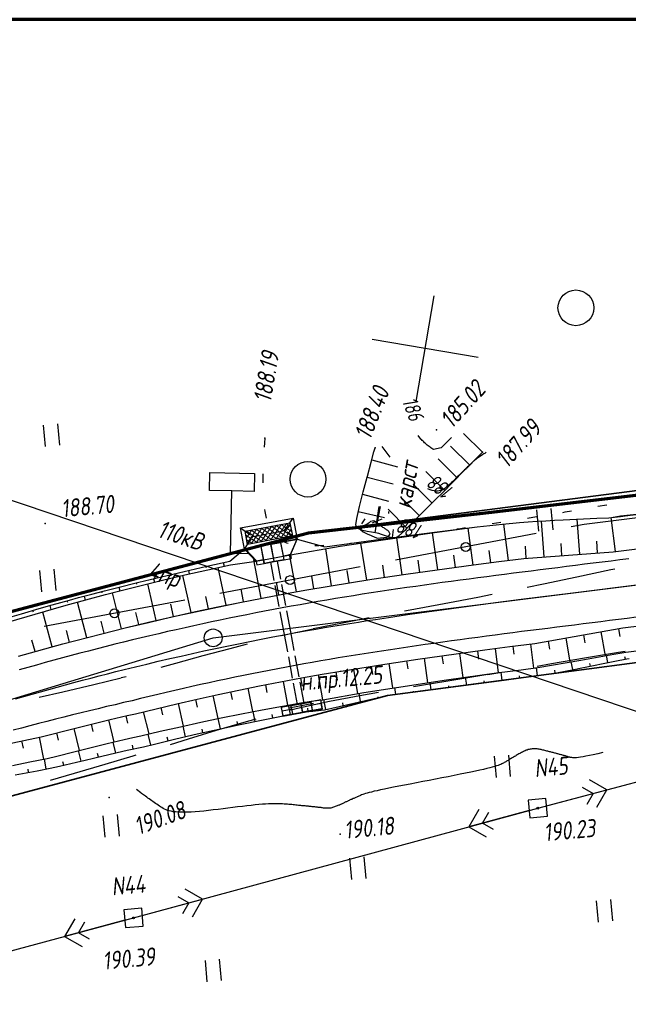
# Model space of a CAD drawing. Header units: millimetres. Extents: x 1808 to 2912, y -1045 to 155.
# Tile 6 of 43: x 2131 to 2199, y -866 to -756. Entities that reach past the tile are written whole.
import ezdxf

# ---------------------------------------------------------------- set-up
doc = ezdxf.new("R2010")
doc.units = ezdxf.units.MM
doc.linetypes.add('ACAD_ISO02W100', pattern=[15, 12, -3])
doc.linetypes.add('CONTI', pattern=[0])
for name, color, linetype, lineweight in [('10', 1, 'Continuous', 35), ('КОПИЯ_ОСЬ_13_ОТКОСЫ', 7, 'Continuous', 30), ('КОПИЯ_ОСЬ_ГРАНИЦЫ_ПОЛОС', 7, 'Continuous', 30), ('ОСЬ_ВЕРХ_ПОКРЫТИЯ_ГРАНИЦЫ_ПОЛОС', 7, 'Continuous', 30), ('ОСЬ_ВЕРХ_ПОКРЫТИЯ_ОСЬ', 1, 'Continuous', 30), ('Ось_примыкания', 1, 'Continuous', 35), ('Трубы мет.', 7, 'ACAD_ISO02W100', 30)]:
    doc.layers.add(name, color=color, linetype=linetype, lineweight=lineweight)
for name, color, linetype in [('_Оформление', 7, 'Continuous'), ('_Ростелеком', 6, 'Continuous'), ('GOR_BDEFAULT', 212, 'CONTI'), ('NAD_MDEFAULT', 7, 'CONTI'), ('PI_OTDEFAULT', 172, 'CONTI'), ('PI_TTDEFAULT', 5, 'CONTI'), ('PLN_O', 7, 'CONTI'), ('SETKR', 2, 'CONTI'), ('SIT_LDEFAULT', 7, 'CONTI'), ('USLZNDEFAULT', 7, 'CONTI'), ('ZAPSKDEFAULT', 7, 'CONTI'), ('КОПИЯ_ОСЬ_ТАНГЕНСЫ', 1, 'Continuous'), ('ОСЬ_ВЕРХ_ПОКРЫТИЯ_ОТКОСЫ', 7, 'Continuous')]:
    doc.layers.add(name, color=color, linetype=linetype)
doc.styles.add('eskd', font='isocpeur.ttf', dxfattribs={"width": 1.2, "height": 2})
doc.styles.add('SHRFT', font='isocpeui.ttf')
doc.linetypes.add('Связь', pattern='A,12.5,[130,ltypeshp.shx,S=1,R=-30,X=0,Y=0.9],1,[130,ltypeshp.shx,S=1,R=-30,X=0,Y=0.9],1,[130,ltypeshp.shx,S=1,R=-30,X=0,Y=0.9],4.5', length=19)

# ---------------------------------------------------------------- blocks, each defined once
blk = doc.blocks.new('BL_333')
at = {"color": 0}
for p, q in [((0, -6), (0, 6)), ((-6, 0), (6, 0))]:
    blk.add_line(p, q, dxfattribs=at)
blk = doc.blocks.new('BL_2011')
at = {"color": 0}
for p, q in [((0, 0), (0, 2.4)), ((1.6, 0), (1.6, 2.4))]:
    blk.add_line(p, q, dxfattribs=at)
blk = doc.blocks.new('BL_27')
at = {"color": 0}
for p, q in [((1, 1), (-1, 1)), ((-1, 1), (-1, -1)), ((1, -1), (1, 1)), ((-1, -1), (1, -1))]:
    blk.add_line(p, q, dxfattribs=at)
blk.add_circle((0, 0), 0.1, dxfattribs=at)
blk = doc.blocks.new('BL_2004')
at = {"color": 0}
blk.add_circle((0, 0), 2, dxfattribs=at)
blk = doc.blocks.new('A$C25637593')
at = {"layer": 'Трубы мет.', "linetype": 'Continuous', "lineweight": 0}
h = blk.add_hatch(dxfattribs=at)
h.set_pattern_fill('ANSI37', color=256, scale=64, angle=180, style=0)
h.set_pattern_definition([(225, (2253.2026, 3680.535), (5.656854, -5.656854), []), (315, (2253.2026, 3680.535), (5.656854, 5.656854), [])])
h.paths.add_polyline_path([(49, 51), (79, 51), (79, -51), (49, -51)])
at = {"layer": 'Трубы мет.', "linetype": 'Continuous'}
for points in [[(8, -39), (8, -39), (40, -60), (40, -60), (40, 60), (8, 39), (8, 39)], [(40, 60), (49, 51)], [(88, 60), (79, 51)], [(0, 39), (0, 23), (0, 0), (0, -23), (0, -39)], [(0, 23), (8, 23), (8, 39), (0, 39)], [(0, -23), (8, -23), (8, -39), (0, -39)], [(40, -60), (49, -51)], [(79, -51), (88, -60)]]:
    blk.add_lwpolyline(points, dxfattribs=at)
at = {"layer": 'Трубы мет.', "linetype": 'Continuous', "lineweight": 0}
for points in [[(39, 23), (39, 58.1), (9, 38.5), (9, 23)], [(9, -23), (9, -38.5), (39, -58.1), (39, -23)]]:
    blk.add_lwpolyline(points, close=True, dxfattribs=at)
at = {"layer": 'Трубы мет.', "linetype": 'Continuous'}
for points in [[(40, 60), (88, 60), (88, -60), (40, -60)], [(49, 51), (79, 51), (79, -51), (49, -51)]]:
    blk.add_lwpolyline(points, close=True, dxfattribs=at)
at = {"layer": 'Трубы мет.', "ltscale": 1.2}
for points in [[(49, 51), (64, 36)], [(79, 51), (64, 36)], [(64, 36), (64, -36)], [(49, -51), (64, -36)], [(64, -36), (79, -51)]]:
    blk.add_lwpolyline(points, dxfattribs=at)
at = {"layer": 'Трубы мет.', "linetype": 'Continuous', "lineweight": 0}
for points in [[(1, 22), (39, 22)], [(1, 22), (1, 0.5)], [(1, 0.5), (39, 0.5)], [(39, 0.5), (39, 22)], [(1, -0.5), (39, -0.5)], [(1, -0.5), (1, -22)], [(1, -22), (39, -22)], [(39, -22), (39, -0.5)]]:
    blk.add_lwpolyline(points, dxfattribs=at)
blk = doc.blocks.new('A$C76A07AE2')
at = {"layer": 'Трубы мет.', "linetype": 'Continuous', "lineweight": 0}
for p, q in [((-18.9, 44.2), (-8, 44.2)), ((-18.9, 44.2), (-18.9, 23)), ((-4, 45), (-1.3, 45)), ((-18.9, 23), (0, 23)), ((-18.9, 22.1), (-0.9, 22.1)), ((-18.9, 22.1), (-18.9, 21.8)), ((-0.9, 22.1), (-0.9, 0.5)), ((-18.9, 21.8), (-18.9, 0.5)), ((-18.9, -0.5), (-18.9, -20.5)), ((-18.9, -20.5), (-18.9, -22)), ((-18.9, -22), (-0.9, -22)), ((-0.9, -0.5), (-0.9, -20.5)), ((-0.9, -20.5), (-0.9, -22)), ((-18.9, -23), (0, -23)), ((-18.9, -23), (-18.9, -44.1)), ((-18.9, -44.1), (-8, -44.1))]:
    blk.add_line(p, q, dxfattribs=at)
at = {"layer": 'Трубы мет.', "linetype": 'Continuous'}
blk.add_lwpolyline([(-20, -45), (0, -45), (0, 45), (-20, 45)], close=True, dxfattribs=at)
for points in [[(-8, 45), (-8, 23), (0, 23)], [(-8, -45), (-8, -23), (0, -23)]]:
    blk.add_lwpolyline(points, dxfattribs=at)
at = {"layer": 'Трубы мет.', "linetype": 'Continuous', "lineweight": 0}
for points in [[(-18.9, 0.5), (-0.9, 0.5)], [(-18.9, -0.5), (-0.9, -0.5)]]:
    blk.add_lwpolyline(points, dxfattribs=at)
blk = doc.blocks.new('BL_13')
at = {"color": 0}
for p, q in [((-2.5, 7), (-2.5, 9)), ((-2.5, 9), (2.5, 9)), ((2.5, 9), (2.5, 7)), ((0, 7), (-2.5, 7)), ((0, 0), (0, 7)), ((2.5, 7), (0, 7)), ((2, 0), (0, 0))]:
    blk.add_line(p, q, dxfattribs=at)
blk = doc.blocks.new('*U118')
at = {"layer": 'КОПИЯ_ОСЬ_13_ОТКОСЫ'}
for points in [[(0, 0), (0.08, -0.29), (0.37, -1.25), (0.67, -2.31), (1.51, -5.08), (3.73, -12.39), (5.11, -16.96), (6.21, -20.63), (7.3, -24.3)], [(0, 0), (0.09, -0.29), (0.41, -1.23), (0.71, -2.29), (1.52, -5.08), (3.74, -12.38), (5.12, -16.96), (6.21, -20.63), (7.3, -24.3)], [(1.16, -3.83), (1.13, -3.84)], [(1.73, -5.75), (1.72, -5.75)], [(2.31, -7.66), (2.29, -7.66)], [(2.89, -9.57), (2.88, -9.57)], [(3.47, -11.49), (3.46, -11.49)], [(4.05, -13.4), (4.04, -13.4)], [(4.62, -15.32), (4.62, -15.32)], [(5.2, -17.23), (5.2, -17.23)], [(5.77, -19.15), (5.77, -19.15)], [(6.34, -21.07), (6.34, -21.07)], [(6.91, -22.98), (6.91, -22.98)]]:
    blk.add_lwpolyline(points, dxfattribs=at)

msp = doc.modelspace()

# ---------------------------------------------------------------- linework, layer by layer
at = {"layer": '10'}
for points in [[(2370.52, -814.78), (2340.8, -809.75), (2326.22, -807.28), (2312.08, -805.76), (2278.54, -802.18), (2261.97, -800.24), (2163.25, -813), (2163.25, -813), (2069.02, -837.92), (2070.37, -844.9), (2007.36, -862.93), (1993.22, -867.8), (1864.53, -912.06), (1853.36, -914.89)], [(2650.1, -861.16), (2626.95, -857.05), (2570.11, -856.09), (2565.26, -865.7), (2519.43, -865.27), (2470.7, -857.69), (2465.22, -856.38), (2469.16, -847.43), (2442.03, -843.61), (2381.61, -830.69), (2299.11, -815.87), (2220.12, -825.4), (2217.18, -825.21), (2172.07, -831.2), (2010.75, -874.33), (2006.06, -875.95), (1867.8, -923.77), (1857.45, -929.54)], [(1857.45, -929.54), (1867.8, -923.77), (2006.06, -875.95), (2010.75, -874.33), (2172.07, -831.2), (2217.18, -825.21), (2220.12, -825.4), (2299.11, -815.87), (2381.61, -830.69)]]:
    msp.add_lwpolyline(points, dxfattribs=at)
at = {"layer": '_Оформление', "lineweight": 70, "ltscale": 200}
msp.add_lwpolyline([(2910.36, -755.52), (1807.57, -755.52), (1807.57, -1041.4), (2910.36, -1041.4)], close=True, dxfattribs=at)
at = {"layer": '_Ростелеком', "color": 5, "linetype": 'Связь', "const_width": 0.35}
msp.add_lwpolyline([(2370.52, -814.78), (2340.8, -809.75), (2326.23, -807.2), (2312.08, -805.76), (2291.55, -803.57), (2261.95, -801.04), (2233.77, -804.47), (2208.72, -807.74), (2183.25, -810.74), (2183.25, -810.74), (2163.25, -813), (2122.18, -823.87), (2079.78, -837.58), (2042.87, -848.89), (2007.26, -861.09), (1958.59, -876.44), (1920.12, -889.79), (1878.5, -904.36), (1855.21, -912.13), (1852.76, -912.74)], dxfattribs=at)
at = {"layer": 'GOR_BDEFAULT', "color": 212, "flags": 128}
for points, elevation in [([(2175.82, -802.48), (2175.52, -802.07)], 186), ([(2177.23, -803.65), (2177.13, -803.61), (2177.04, -803.55), (2176.94, -803.48), (2176.84, -803.41), (2176.73, -803.33), (2176.64, -803.25), (2176.53, -803.16), (2176.42, -803.07), (2176.33, -802.97), (2176.23, -802.89), (2176.14, -802.8), (2176.05, -802.71), (2175.96, -802.63), (2175.89, -802.54), (2175.82, -802.48)], 186), ([(2177.23, -803.65), (2177.13, -803.61), (2177.04, -803.55), (2176.94, -803.48), (2176.84, -803.41), (2176.73, -803.33), (2176.64, -803.25), (2176.53, -803.16), (2176.42, -803.07), (2176.33, -802.97), (2176.23, -802.89), (2176.14, -802.8), (2176.05, -802.71), (2175.96, -802.63), (2175.89, -802.54), (2175.82, -802.48)], 186), ([(2179.22, -802.31), (2179.05, -802.5), (2178.63, -802.9), (2178.07, -803.46), (2177.23, -803.65)], 186), ([(2172.37, -804.51), (2171.48, -803.31)], 188), ([(2183.11, -803.95), (2182.96, -804.1), (2182.87, -804.15), (2182.73, -804.23), (2182.35, -804.49), (2182.19, -804.6), (2181.81, -804.88), (2181.76, -804.91), (2181.71, -804.95), (2181.66, -805.01), (2181.6, -805.06), (2181.54, -805.11), (2181.48, -805.17), (2181.42, -805.23), (2181.35, -805.3), (2181.27, -805.37), (2181.2, -805.43), (2181.13, -805.51), (2181.04, -805.59), (2180.96, -805.67), (2180.87, -805.75), (2180.79, -805.84), (2180.69, -805.93), (2180.59, -806.03), (2180.49, -806.12), (2180.39, -806.23), (2180.29, -806.33), (2180.18, -806.44), (2180.07, -806.55), (2179.96, -806.65), (2179.84, -806.76), (2179.73, -806.87), (2179.6, -807), (2179.49, -807.11), (2179.37, -807.23), (2179.25, -807.35), (2179.13, -807.46), (2179.01, -807.58), (2178.88, -807.7), (2178.75, -807.82), (2178.62, -807.92), (2178.48, -808.03), (2178.35, -808.12), (2178.19, -808.19), (2178.03, -808.25), (2177.86, -808.29), (2177.68, -808.32), (2177.49, -808.32), (2177.29, -808.29), (2177.07, -808.24), (2176.84, -808.16), (2176.58, -808.05)], 188), ([(2171.1, -812.06), (2170.53, -811.64), (2170.19, -811.73), (2170.01, -811.85), (2169.81, -812), (2169.51, -812.16), (2169.35, -812.29), (2169.17, -812.45), (2169.07, -812.61), (2169.36, -812.86), (2169.81, -813.08), (2170.25, -813.29), (2170.65, -813.46), (2170.97, -813.58), (2171.3, -813.55), (2171.67, -813.51), (2172.01, -813.46), (2172.15, -813.42)], 188), ([(2172.22, -812.83), (2172.17, -812.78), (2172.11, -812.74), (2172.04, -812.7), (2171.98, -812.65), (2171.89, -812.59), (2171.82, -812.54), (2171.74, -812.48), (2171.66, -812.43), (2171.57, -812.37), (2171.49, -812.32), (2171.4, -812.26), (2171.32, -812.21), (2171.25, -812.16), (2171.18, -812.11), (2171.1, -812.06)], 188), ([(2172.22, -812.83), (2172.17, -812.78), (2172.11, -812.74), (2172.04, -812.7), (2171.98, -812.65), (2171.89, -812.59), (2171.82, -812.54), (2171.74, -812.48), (2171.66, -812.43), (2171.57, -812.37), (2171.49, -812.32), (2171.4, -812.26), (2171.32, -812.21), (2171.25, -812.16), (2171.18, -812.11), (2171.1, -812.06)], 188), ([(2172.15, -813.42), (2172.23, -813.33), (2172.38, -813.13), (2172.22, -812.83)], 188), ([(2196.16, -837.59), (2195.6, -837.72), (2195.1, -837.84), (2194.66, -837.93), (2194.28, -838.01), (2193.96, -838.07), (2193.67, -838.12), (2193.44, -838.15), (2193.23, -838.18), (2193.06, -838.18), (2192.91, -838.18), (2192.8, -838.18), (2192.69, -838.16), (2192.6, -838.15), (2192.53, -838.13), (2192.46, -838.11), (2192.38, -838.09), (2192.3, -838.07), (2192.23, -838.04), (2192.15, -838.02), (2192.07, -838), (2191.99, -837.97), (2191.91, -837.96), (2191.83, -837.93), (2191.75, -837.91), (2191.66, -837.89), (2191.58, -837.86), (2191.5, -837.84), (2191.41, -837.81), (2191.33, -837.79), (2191.24, -837.76), (2191.15, -837.75), (2191.05, -837.72), (2190.97, -837.7), (2190.88, -837.67), (2190.78, -837.64), (2190.69, -837.62), (2190.6, -837.59), (2190.5, -837.57), (2190.4, -837.55), (2190.31, -837.52), (2190.2, -837.49), (2190.1, -837.47), (2190, -837.44), (2189.9, -837.42), (2189.79, -837.39), (2189.68, -837.36), (2189.58, -837.33), (2189.47, -837.31), (2189.36, -837.29), (2189.26, -837.26), (2189.14, -837.24), (2189.03, -837.22), (2188.92, -837.2), (2188.81, -837.19), (2188.69, -837.18), (2188.58, -837.17), (2188.47, -837.17), (2188.36, -837.18), (2188.26, -837.18), (2188.14, -837.2), (2188.03, -837.21), (2187.92, -837.24), (2187.81, -837.26), (2187.71, -837.31), (2187.6, -837.34), (2187.49, -837.38), (2187.38, -837.43), (2187.28, -837.48), (2187.18, -837.53), (2187.07, -837.58), (2186.97, -837.64), (2186.87, -837.69), (2186.77, -837.75), (2186.67, -837.81), (2186.57, -837.86), (2186.47, -837.92), (2186.38, -837.98), (2186.28, -838.04), (2186.19, -838.09), (2186.1, -838.15), (2186.01, -838.19), (2185.92, -838.25), (2185.83, -838.3), (2185.74, -838.36), (2185.65, -838.4), (2185.56, -838.46), (2185.48, -838.51), (2185.39, -838.56), (2185.31, -838.61), (2185.23, -838.66), (2185.14, -838.71), (2185.06, -838.76), (2184.96, -838.8), (2184.86, -838.86), (2184.75, -838.91), (2184.61, -838.97), (2184.46, -839.03), (2184.26, -839.09), (2184.06, -839.16), (2183.8, -839.22), (2183.52, -839.31), (2183.2, -839.38), (2182.83, -839.47), (2182.4, -839.57), (2181.93, -839.67), (2181.39, -839.78), (2180.82, -839.91), (2180.2, -840.02), (2179.54, -840.16), (2178.86, -840.29), (2178.16, -840.42), (2177.44, -840.57), (2176.73, -840.7), (2176.02, -840.84), (2175.32, -840.97), (2174.63, -841.11), (2173.97, -841.23), (2173.34, -841.35), (2172.76, -841.47), (2172.23, -841.58), (2171.74, -841.68), (2171.31, -841.77), (2170.93, -841.86), (2170.59, -841.93), (2170.3, -842.01), (2170.03, -842.07), (2169.81, -842.13), (2169.62, -842.19), (2169.44, -842.24), (2169.3, -842.29), (2169.17, -842.34), (2169.07, -842.38), (2168.97, -842.43), (2168.88, -842.46), (2168.79, -842.5), (2168.7, -842.53), (2168.63, -842.57), (2168.54, -842.62), (2168.46, -842.65), (2168.38, -842.68), (2168.3, -842.72), (2168.22, -842.75), (2168.14, -842.79), (2168.07, -842.83), (2167.99, -842.86), (2167.91, -842.89), (2167.83, -842.93), (2167.77, -842.96), (2167.69, -843), (2167.63, -843.03), (2167.55, -843.06), (2167.48, -843.09), (2167.41, -843.12), (2167.34, -843.16), (2167.27, -843.19), (2167.21, -843.22), (2167.14, -843.25), (2167.07, -843.29), (2167.01, -843.32), (2166.94, -843.35), (2166.89, -843.38), (2166.82, -843.41), (2166.75, -843.44), (2166.7, -843.47), (2166.63, -843.49), (2165.74, -843.81), (2165.67, -843.82), (2165.61, -843.83), (2165.55, -843.83), (2165.48, -843.83), (2165.41, -843.83), (2165.34, -843.83), (2165.27, -843.82), (2165.2, -843.82), (2165.13, -843.82), (2165.06, -843.81), (2164.98, -843.8), (2164.9, -843.8), (2164.82, -843.78), (2164.74, -843.77), (2164.66, -843.76), (2164.58, -843.75), (2164.49, -843.75), (2164.41, -843.73), (2164.32, -843.73), (2164.23, -843.71), (2164.13, -843.7), (2164.04, -843.7), (2163.95, -843.68), (2163.85, -843.68), (2163.75, -843.66), (2163.65, -843.65), (2163.54, -843.64), (2163.44, -843.63), (2163.33, -843.62), (2163.22, -843.61), (2163.1, -843.6), (2162.99, -843.58), (2162.87, -843.57), (2162.75, -843.56), (2162.64, -843.55), (2162.51, -843.54), (2162.38, -843.52), (2162.25, -843.51), (2162.11, -843.5), (2161.97, -843.48), (2161.83, -843.47), (2161.68, -843.46), (2161.53, -843.44), (2161.38, -843.42), (2161.22, -843.41), (2161.05, -843.39), (2160.88, -843.38), (2160.71, -843.36), (2160.52, -843.35), (2160.32, -843.33), (2160.11, -843.33), (2159.88, -843.32), (2159.63, -843.32), (2159.37, -843.32), (2159.08, -843.32), (2158.77, -843.34), (2158.44, -843.35), (2158.08, -843.38), (2157.69, -843.41), (2157.26, -843.45), (2156.82, -843.5), (2156.33, -843.55), (2155.84, -843.62), (2155.31, -843.68), (2154.78, -843.75), (2154.23, -843.82), (2153.68, -843.89), (2153.13, -843.95), (2152.59, -844.02), (2152.05, -844.08), (2151.53, -844.14), (2151.03, -844.18), (2150.56, -844.22), (2150.1, -844.26), (2149.68, -844.28), (2149.31, -844.28), (2148.96, -844.28), (2148.65, -844.27), (2148.36, -844.24), (2148.11, -844.21), (2147.88, -844.17), (2147.66, -844.11), (2147.47, -844.06), (2147.3, -843.99), (2147.14, -843.92), (2146.98, -843.84), (2146.84, -843.76), (2146.69, -843.67), (2146.56, -843.58), (2146.42, -843.48), (2146.28, -843.38), (2146.13, -843.28), (2145.99, -843.18), (2145.84, -843.08), (2145.7, -842.98), (2145.56, -842.88), (2145.42, -842.78), (2145.28, -842.68), (2145.15, -842.58), (2145.01, -842.49), (2144.89, -842.41), (2144.77, -842.32), (2144.67, -842.25), (2144.57, -842.17), (2144.48, -842.1), (2143.98, -841.72)], 190)]:
    msp.add_lwpolyline(points, dxfattribs=dict(at, elevation=elevation))
at = {"layer": 'PI_TTDEFAULT', "color": 5}
for p in [(2177.54, -801.46, 185.02), (2158.35, -802.39, 188.19), (2170.68, -803.48, 188.4), (2182.69, -803.97, 187.99), (2133.77, -811.95, 188.7), (2140.95, -842.63, 190.08), (2188.89, -843.81, 190.23), (2166.77, -846.74, 190.18), (2143.67, -856.11, 190.39)]:
    msp.add_point(p, dxfattribs=at)
at = {"layer": 'PLN_O'}
for p, q in [((2208.47, -810.23), (2194.07, -812.05)), ((2194.07, -812.05), (2192.61, -812.33)), ((2188.69, -813.07), (2172.96, -816.05)), ((2169.03, -816.79), (2153.31, -819.77)), ((2149.39, -820.51), (2133.67, -823.49))]:
    msp.add_line(p, q, dxfattribs=at)
for centre in [(2180.83, -814.56), (2161.18, -818.28), (2141.53, -822)]:
    msp.add_circle(centre, 0.5, dxfattribs=at)
at = {"layer": 'SIT_LDEFAULT', "color": 7}
for p, q in [((2158.35, -802.39), (2158.3, -802.92)), ((2182.69, -803.97), (2180.56, -801.85)), ((2113.01, -803.58), (2256.76, -852.19)), ((2158.3, -802.92), (2158.27, -803.38)), ((2170.56, -803.92), (2170.68, -803.48)), ((2181.29, -805.4), (2179.14, -803.29)), ((2170.25, -805.06), (2170.56, -803.92)), ((2170.32, -804.81), (2173.21, -805.59)), ((2179.88, -806.81), (2177.75, -804.7)), ((2182.2, -804.46), (2180.94, -805.76)), ((2182.69, -803.97), (2182.2, -804.46)), ((2169.82, -806.63), (2170.25, -805.06)), ((2180.93, -805.75), (2179.18, -807.53)), ((2158.12, -806.38), (2158.13, -807.37)), ((2169.36, -808.39), (2169.8, -806.74)), ((2169.79, -806.75), (2169.82, -806.63)), ((2169.79, -806.75), (2172.7, -807.51)), ((2178.48, -808.23), (2176.35, -806.12)), ((2177.07, -809.65), (2174.95, -807.53)), ((2179.18, -807.53), (2178.48, -808.23)), ((2168.93, -810.05), (2169.36, -808.39)), ((2169.29, -808.67), (2172.2, -809.43)), ((2175.66, -811.07), (2173.53, -808.96)), ((2178.48, -808.23), (2177.24, -809.48)), ((2168.63, -811.38), (2168.93, -810.05)), ((2170.71, -812.99), (2171.16, -810.02)), ((2170.87, -812.17), (2171.3, -810.04)), ((2174.25, -812.48), (2172.14, -810.35)), ((2177.24, -809.48), (2175.41, -811.32)), ((2195.61, -810.01), (2196.6, -809.84)), ((2158.31, -810.38), (2158.34, -810.59)), ((2158.34, -810.59), (2158.52, -811.36)), ((2168.52, -812.09), (2168.63, -811.38)), ((2168.81, -810.61), (2171.74, -811.27)), ((2169.53, -811.41), (2169.15, -811.96)), ((2170.36, -811.88), (2171.48, -811.43)), ((2172.24, -810.83), (2172.21, -810.59)), ((2175.41, -811.32), (2174.24, -812.48)), ((2187.74, -811.33), (2188.73, -811.17)), ((2191.68, -810.69), (2191.97, -810.64)), ((2191.97, -810.64), (2192.67, -810.52)), ((2168.63, -812.37), (2168.52, -812.09)), ((2168.79, -812.49), (2168.62, -812.38)), ((2168.92, -812.58), (2168.8, -812.48)), ((2174.25, -812.48), (2174.01, -812.71)), ((2179.83, -812.54), (2180.25, -812.49)), ((2180.25, -812.49), (2180.82, -812.4)), ((2183.78, -811.94), (2184.77, -811.79)), ((2169.32, -812.73), (2168.92, -812.58)), ((2169.79, -812.85), (2169.32, -812.74)), ((2170.28, -812.92), (2169.79, -812.84)), ((2170.73, -812.99), (2170.28, -812.92)), ((2171.09, -813.06), (2170.73, -812.99)), ((2171.41, -813.16), (2171.09, -813.06)), ((2171.74, -813.29), (2171.41, -813.16)), ((2172.09, -813.41), (2171.74, -813.29)), ((2171.91, -813.65), (2172.89, -813.51)), ((2172.43, -813.49), (2172.09, -813.41)), ((2172.76, -813.54), (2172.43, -813.49)), ((2172.63, -813.52), (2172.75, -812.62)), ((2173.05, -813.5), (2172.76, -813.54)), ((2173.31, -813.37), (2173.05, -813.5)), ((2174.01, -812.71), (2173.31, -813.37)), ((2175.87, -813.11), (2176.86, -812.97)), ((2160.04, -813.77), (2160.76, -814.1)), ((2160.76, -814.1), (2160.97, -814.13)), ((2163.94, -814.4), (2164.4, -814.41)), ((2164.4, -814.41), (2164.94, -814.37)), ((2167.93, -814.14), (2168.81, -814.05)), ((2168.81, -814.06), (2168.94, -814.04)), ((2193.26, -817.95), (2189.51, -818.72)), ((2197.07, -817.14), (2193.26, -817.95)), ((2197.5, -817.05), (2197.07, -817.14)), ((2189.51, -818.73), (2187.71, -819.1)), ((2182.17, -820.21), (2178.4, -820.92)), ((2183.78, -819.89), (2182.17, -820.21)), ((2178.4, -820.92), (2174.6, -821.63)), ((2174.6, -821.63), (2173.96, -821.75)), ((2167.22, -823.05), (2163.76, -823.75)), ((2170.03, -822.51), (2167.22, -823.05)), ((2160.54, -824.45), (2160.25, -824.52)), ((2163.75, -823.76), (2160.54, -824.46)), ((2156.36, -825.46), (2154.44, -825.96)), ((2151.4, -826.77), (2148.36, -827.61)), ((2154.44, -825.96), (2151.4, -826.77)), ((2194.13, -827), (2197.91, -826.36)), ((2197.91, -826.36), (2198.67, -826.23)), ((2148.36, -827.61), (2146.7, -828.06)), ((2188.82, -827.9), (2190.44, -827.62)), ((2190.44, -827.62), (2194.13, -827)), ((2142.84, -829.1), (2142.28, -829.24)), ((2179.71, -829.4), (2183.31, -828.82)), ((2183.31, -828.83), (2184.86, -828.57)), ((2139.23, -830.02), (2135.76, -830.82)), ((2142.28, -829.25), (2139.23, -830.02)), ((2175, -830.18), (2176.09, -830)), ((2176.1, -829.99), (2179.71, -829.41)), ((2188.89, -843.81), (2243.98, -829.25)), ((2135.76, -830.82), (2133.1, -831.41)), ((2165.59, -831.85), (2168.99, -831.21)), ((2168.99, -831.21), (2171.06, -830.84)), ((2162.33, -832.55), (2165.59, -831.85)), ((2161.24, -832.81), (2162.34, -832.54)), ((2152.93, -835.09), (2156.05, -834.18)), ((2156.05, -834.18), (2157.38, -833.82)), ((2149.82, -836.04), (2152.93, -835.09)), ((2147.8, -836.67), (2149.82, -836.04)), ((2143.61, -837.96), (2143.97, -837.85)), ((2137.05, -839.89), (2140.5, -838.88)), ((2140.5, -838.88), (2143.61, -837.95)), ((2134.38, -840.68), (2137.05, -839.89)), ((2196.63, -841.76), (2194.67, -840.63)), ((2189.86, -843.55), (2196.63, -841.76)), ((2193.86, -841.47), (2195.08, -842.18)), ((2195.08, -842.18), (2194.37, -843.39)), ((2195.49, -843.72), (2196.63, -841.76)), ((2143.67, -856.11), (2188.89, -843.81)), ((2182.29, -843.95), (2181.17, -845.91)), ((2187.92, -844.07), (2181.17, -845.91)), ((2182.72, -845.49), (2183.41, -844.26)), ((2183.94, -846.2), (2182.72, -845.49)), ((2181.17, -845.91), (2183.13, -847.03)), ((2151.39, -854), (2149.43, -852.89)), ((2144.64, -855.85), (2151.39, -854)), ((2148.62, -853.72), (2149.85, -854.43)), ((2149.85, -854.43), (2149.15, -855.66)), ((2150.27, -855.97), (2151.39, -854)), ((2084.14, -872.1), (2143.67, -856.11)), ((2137.08, -856.22), (2135.95, -858.18)), ((2142.7, -856.37), (2135.95, -858.18)), ((2137.49, -857.76), (2138.2, -856.55)), ((2138.72, -858.47), (2137.49, -857.76)), ((2135.95, -858.18), (2137.91, -859.32))]:
    msp.add_line(p, q, dxfattribs=at)
at = {"layer": 'КОПИЯ_ОСЬ_13_ОТКОСЫ'}
for points in [[(2129.7, -822.95), (2134.7, -821.5), (2136.13, -821.1), (2140.54, -819.89), (2141.84, -819.57), (2144.36, -818.92), (2146.89, -818.3), (2149.42, -817.7), (2151.96, -817.13), (2154.5, -816.57), (2157.4, -816.17), (2161.24, -815.45), (2161.24, -815.45), (2161.24, -815.45), (2166.78, -814.49), (2171.59, -813.76), (2177.35, -812.96), (2182.12, -812.33), (2184.95, -812.03), (2186.83, -811.83), (2187.83, -811.77), (2188.81, -811.69), (2189.79, -811.63), (2190.76, -811.57), (2191.74, -811.52), (2195.5, -811.34), (2196.85, -811.29), (2197.15, -811.26), (2198.14, -811.14), (2199.24, -811.02)], [(2193.59, -815.38), (2193.29, -811.44)], [(2197.57, -815.07), (2197.1, -811.26)], [(2129.58, -822.51), (2131.14, -822.04), (2133.11, -821.47), (2134.58, -821.05), (2136.51, -820.51), (2137.5, -820.24), (2138.99, -819.85), (2140.43, -819.47), (2141.74, -819.16), (2144.26, -818.52), (2146.79, -817.9), (2149.33, -817.3), (2151.87, -816.72), (2154.42, -816.16), (2156.07, -814.79), (2161.97, -813.68), (2161.97, -813.68), (2161.97, -813.68), (2161.97, -813.68), (2165.06, -814.54), (2171.58, -813.64), (2177.34, -812.91), (2182.12, -812.33)], [(2129.7, -822.95), (2134.7, -821.5), (2136.13, -821.1), (2140.54, -819.89), (2141.84, -819.57), (2144.36, -818.92), (2146.89, -818.3), (2149.42, -817.7), (2151.96, -817.13), (2154.5, -816.57), (2157.4, -816.17), (2161.24, -815.45), (2161.24, -815.45), (2161.24, -815.45), (2166.78, -814.49), (2171.59, -813.76), (2177.35, -812.96), (2182.12, -812.33)], [(2181.65, -816.59), (2181.1, -812.47)], [(2181.4, -812.42), (2181.4, -812.43)], [(2185.62, -816.08), (2185.1, -812.01)], [(2189.6, -815.68), (2189.29, -811.66)], [(2171.48, -813.66), (2171.48, -813.71)], [(2173.73, -817.68), (2173.11, -813.55)], [(2173.46, -813.4), (2173.47, -813.5)], [(2175.44, -813.15), (2175.45, -813.18)], [(2177.69, -817.13), (2177.11, -812.99)], [(2177.43, -812.89), (2177.43, -812.95)], [(2179.41, -812.66), (2179.42, -812.68)], [(2130.79, -826.8), (2135.76, -825.43), (2140.12, -824.29), (2142.73, -823.63), (2145.35, -823), (2147.98, -822.4), (2150.61, -821.81), (2153.09, -821.28), (2155.57, -820.78), (2158.06, -820.29), (2160.55, -819.82), (2163.05, -819.38), (2165.55, -818.95), (2170.31, -818.19), (2174.11, -817.63), (2179.81, -816.83), (2181.71, -816.58), (2184.54, -816.21), (2187.34, -815.85), (2197.33, -815.1), (2208.27, -813.73)], [(2165.82, -818.91), (2165.16, -814.76)], [(2167.52, -814.21), (2167.52, -814.28)], [(2169.77, -818.28), (2169.11, -814.14)], [(2169.5, -813.94), (2169.52, -814.08)], [(2187.6, -815.83), (2187.5, -814.47)], [(2191.59, -815.53), (2191.49, -814.19)], [(2195.58, -815.23), (2195.48, -813.92)], [(2161.88, -819.58), (2161.13, -815.39)], [(2179.67, -816.85), (2179.48, -815.48)], [(2183.63, -816.33), (2183.45, -814.96)], [(2151.75, -816.75), (2151.78, -816.88)], [(2154.02, -821.09), (2153.15, -816.86)], [(2153.7, -816.32), (2153.79, -816.72)], [(2157.94, -820.31), (2157.12, -816.02)], [(2171.75, -817.98), (2171.54, -816.6)], [(2175.71, -817.41), (2175.51, -816.03)], [(2147.85, -817.64), (2147.88, -817.78)], [(2150.11, -821.92), (2149.19, -817.76)], [(2149.8, -817.19), (2149.89, -817.59)], [(2163.85, -819.24), (2163.61, -817.84)], [(2167.79, -818.59), (2167.57, -817.21)], [(2142.03, -819.08), (2142.13, -819.49)], [(2143.97, -818.59), (2144, -818.73)], [(2146.2, -822.8), (2145.25, -818.7)], [(2145.91, -818.11), (2146.01, -818.52)], [(2159.91, -819.94), (2159.64, -818.51)], [(2138.15, -820.07), (2138.27, -820.51)], [(2140.09, -819.56), (2140.12, -819.71)], [(2142.31, -823.74), (2141.32, -819.7)], [(2152.06, -821.5), (2151.77, -820.11)], [(2155.98, -820.69), (2155.7, -819.28)], [(2134.3, -821.13), (2134.42, -821.58)], [(2136.22, -820.59), (2136.26, -820.74)], [(2138.44, -824.73), (2137.4, -820.75)], [(2148.15, -822.36), (2147.84, -820.99)], [(2127.49, -837.07), (2131.39, -836.23), (2133.33, -835.82), (2137.18, -834.84), (2141.04, -833.9), (2142.96, -833.45), (2143.87, -833.24), (2146.18, -832.68), (2148.49, -832.13), (2150.8, -831.6), (2153.12, -831.09), (2155.45, -830.6), (2157.77, -830.12), (2160.11, -829.67), (2162.44, -829.24), (2164.78, -828.82), (2167.12, -828.42), (2171.76, -827.68), (2175.48, -827.13), (2181.09, -826.35), (2182.97, -826.1), (2185.76, -825.73), (2188.55, -825.38), (2198.4, -823.63), (2209.33, -822.27)], [(2132.37, -821.69), (2132.42, -821.84)], [(2134.57, -825.75), (2133.5, -821.85)], [(2144.26, -823.26), (2143.93, -821.91)], [(2140.37, -824.22), (2140.04, -822.89)], [(2136.5, -825.23), (2136.16, -823.93)], [(2193.99, -824.42), (2194.15, -825.31)], [(2195.96, -824.07), (2196.43, -826.75)], [(2197.93, -823.72), (2198.08, -824.61)], [(2130.14, -839.04), (2132.08, -838.64), (2134.01, -838.25), (2135.07, -837.99), (2136.97, -837.51), (2140.73, -836.58), (2142.63, -836.13), (2143.58, -835.91), (2144.49, -835.71), (2146.65, -835.2), (2148.92, -834.69), (2151.2, -834.19), (2153.47, -833.71), (2155.75, -833.25), (2158.04, -832.8), (2160.32, -832.38), (2162.61, -831.97), (2163.53, -831.85), (2164.45, -831.74), (2164.83, -831.67), (2169.42, -830.88), (2173.1, -830.29), (2178.66, -829.46), (2184.26, -828.68), (2187.04, -828.32), (2188.89, -828.08), (2193.71, -827.23), (2197.41, -826.58), (2198.74, -826.34), (2208.72, -825.07)], [(2130.14, -839.04), (2132.08, -838.64), (2134.01, -838.25), (2135.07, -837.99), (2136.97, -837.51), (2140.73, -836.58), (2142.63, -836.13), (2143.58, -835.91), (2144.49, -835.71), (2146.65, -835.2), (2148.92, -834.69), (2151.2, -834.19), (2153.47, -833.71), (2155.75, -833.25), (2158.04, -832.8), (2160.32, -832.38), (2162.61, -831.97), (2163.53, -831.85), (2164.45, -831.74), (2164.83, -831.67), (2169.42, -830.88), (2173.1, -830.29), (2178.66, -829.46), (2184.26, -828.68), (2187.04, -828.32), (2188.89, -828.08), (2193.71, -827.23), (2197.41, -826.58), (2198.74, -826.34), (2208.72, -825.07)], [(2132.65, -826.29), (2132.29, -825.01)], [(2186.09, -825.69), (2186.21, -826.59)], [(2188.08, -825.44), (2188.42, -828.14)], [(2190.05, -825.11), (2190.21, -826.01)], [(2192.02, -824.76), (2192.49, -827.45)], [(2178.16, -826.76), (2178.29, -827.67)], [(2180.14, -826.48), (2180.52, -829.2)], [(2182.13, -826.21), (2182.25, -827.12)], [(2184.11, -825.95), (2184.46, -828.65)], [(2196.73, -827.52), (2196.58, -826.73)], [(2198.7, -827.13), (2198.64, -826.86)], [(2130.44, -840.08), (2132.87, -839.62), (2134.32, -839.35), (2135.38, -839.11), (2137.29, -838.66), (2138.24, -838.43), (2140.1, -838.01), (2142.47, -837.45), (2142.94, -837.34), (2144.79, -836.93), (2146.02, -836.65), (2148.41, -836.07), (2150.8, -835.51), (2153.19, -834.98), (2155.59, -834.46), (2157.99, -833.96), (2160.4, -833.49), (2162.81, -833.03), (2163.73, -832.95), (2164.65, -832.86), (2165.03, -832.79), (2172.07, -831.2), (2172.07, -831.2), (2185.14, -829.47), (2185.14, -829.47), (2190.97, -828.66), (2190.97, -828.66), (2190.97, -828.66), (2190.97, -828.66), (2192.94, -828.27), (2193.82, -828.1), (2197.51, -827.37), (2198.84, -827.1), (2199.13, -827.06)], [(2170.25, -827.92), (2170.4, -828.84)], [(2172.22, -827.61), (2172.63, -830.36)], [(2174.2, -827.32), (2174.34, -828.23)], [(2176.18, -827.03), (2176.56, -829.77)], [(2192.81, -828.3), (2192.64, -827.42)], [(2194.77, -827.91), (2194.71, -827.62)], [(2164.32, -828.9), (2164.81, -831.67)], [(2166.29, -828.56), (2166.45, -829.48)], [(2168.27, -828.24), (2168.71, -831)], [(2184.91, -829.5), (2184.79, -828.61)], [(2186.89, -829.22), (2186.86, -829)], [(2188.87, -828.95), (2188.76, -828.09)], [(2190.85, -828.68), (2190.78, -828.36)], [(2158.42, -830), (2158.59, -830.87)], [(2160.39, -829.62), (2160.89, -832.28)], [(2162.35, -829.25), (2162.52, -830.14)], [(2176.97, -830.55), (2176.85, -829.73)], [(2178.96, -830.29), (2178.93, -830.11)], [(2180.94, -830.03), (2180.81, -829.16)], [(2182.92, -829.76), (2182.89, -829.54)], [(2152.55, -831.21), (2153.11, -833.79)], [(2154.5, -830.79), (2154.68, -831.65)], [(2156.46, -830.39), (2156.99, -833)], [(2169.11, -832.05), (2168.92, -830.96)], [(2173, -831.08), (2172.88, -830.32)], [(2174.99, -830.82), (2174.98, -830.72)], [(2148.65, -832.09), (2149.23, -834.62)], [(2150.6, -831.65), (2150.79, -832.49)], [(2161.22, -833.33), (2161.01, -832.25)], [(2165.17, -832.76), (2164.97, -831.64)], [(2167.13, -832.32), (2167.08, -832.03)], [(2171.04, -831.44), (2171.02, -831.35)], [(2142.81, -833.49), (2143, -834.31)], [(2144.76, -833.02), (2145.37, -835.5)], [(2146.7, -832.55), (2146.9, -833.38)], [(2157.29, -834.11), (2157.06, -832.99)], [(2159.25, -833.71), (2159.18, -833.34)], [(2163.19, -833), (2163.16, -832.63)], [(2138.92, -834.41), (2139.12, -835.23)], [(2140.86, -833.94), (2141.45, -836.41)], [(2149.48, -835.82), (2149.2, -834.63)], [(2153.38, -834.93), (2153.13, -833.78)], [(2155.34, -834.51), (2155.25, -834.13)], [(2135.04, -835.38), (2135.25, -836.19)], [(2136.98, -834.89), (2137.59, -837.35)], [(2145.59, -836.75), (2145.3, -835.52)], [(2151.43, -835.37), (2151.34, -834.97)], [(2131.14, -836.28), (2131.31, -837.09)], [(2133.1, -835.87), (2133.61, -838.33)], [(2141.69, -837.64), (2141.4, -836.42)], [(2143.64, -837.19), (2143.55, -836.78)], [(2147.53, -836.28), (2147.43, -835.87)], [(2137.79, -838.54), (2137.52, -837.37)], [(2139.74, -838.09), (2139.65, -837.7)], [(2133.89, -839.43), (2133.69, -838.32)], [(2135.85, -839), (2135.76, -838.63)], [(2131.93, -839.8), (2131.86, -839.45)]]:
    msp.add_lwpolyline(points, dxfattribs=at)
at = {"layer": 'КОПИЯ_ОСЬ_ГРАНИЦЫ_ПОЛОС'}
msp.add_lwpolyline([(2199.07, -815.89), (2198.07, -816.02), (2197.08, -816.14), (2196.09, -816.27), (2195.1, -816.39), (2194.11, -816.51), (2193.12, -816.64), (2192.12, -816.76), (2191.13, -816.89), (2190.14, -817.01), (2189.15, -817.14), (2188.15, -817.26), (2187.16, -817.39), (2186.17, -817.52), (2185.17, -817.64), (2184.18, -817.77), (2183.19, -817.9), (2182.19, -818.03), (2181.2, -818.16), (2180.2, -818.3), (2179.21, -818.43), (2178.21, -818.56), (2177.22, -818.7), (2176.22, -818.84), (2175.23, -818.98), (2174.23, -819.12), (2173.24, -819.27), (2172.24, -819.42), (2171.25, -819.57), (2170.25, -819.72), (2169.26, -819.87), (2168.26, -820.03), (2167.27, -820.19), (2166.27, -820.35), (2165.28, -820.52), (2164.28, -820.68), (2163.29, -820.86), (2162.29, -821.03), (2161.3, -821.21), (2160.31, -821.39), (2159.32, -821.58), (2158.32, -821.76), (2157.33, -821.96), (2156.34, -822.15), (2155.35, -822.35), (2154.36, -822.55), (2153.37, -822.75), (2152.39, -822.96), (2151.4, -823.17), (2150.41, -823.39), (2149.43, -823.61), (2148.44, -823.83), (2147.46, -824.05), (2146.48, -824.28), (2145.49, -824.51), (2144.51, -824.74), (2143.53, -824.98), (2142.55, -825.22), (2141.57, -825.47), (2140.59, -825.71), (2139.61, -825.96), (2138.64, -826.22), (2137.66, -826.47), (2136.69, -826.73), (2135.72, -826.99), (2134.74, -827.26), (2133.77, -827.52), (2132.8, -827.79), (2131.83, -828.06), (2130.86, -828.33)], dxfattribs=at)
at = {"layer": 'КОПИЯ_ОСЬ_ТАНГЕНСЫ'}
for p, q in [((2152.57, -824.75), (2291.29, -807.34)), ((2004.19, -869.8), (2152.57, -824.75))]:
    msp.add_line(p, q, dxfattribs=at)
msp.add_circle((2152.57, -824.75), 1, dxfattribs=at)
at = {"layer": 'ОСЬ_ВЕРХ_ПОКРЫТИЯ_ГРАНИЦЫ_ПОЛОС'}
for points in [[(2130.79, -826.8), (2135.76, -825.43), (2140.12, -824.29), (2142.73, -823.64), (2145.34, -823.01), (2147.96, -822.4), (2150.58, -821.82), (2153.06, -821.29), (2155.55, -820.78), (2158.04, -820.29), (2160.54, -819.82), (2163.04, -819.38), (2165.55, -818.95), (2170.31, -818.19), (2174.11, -817.63), (2179.81, -816.83), (2181.71, -816.58), (2184.54, -816.21), (2187.34, -815.85), (2197.33, -815.1), (2208.27, -813.73)], [(2127.49, -837.07), (2131.39, -836.23), (2133.33, -835.82), (2137.18, -834.84), (2141.04, -833.9), (2142.96, -833.45), (2143.87, -833.24), (2146.18, -832.68), (2148.49, -832.13), (2150.8, -831.6), (2153.12, -831.09), (2155.45, -830.6), (2157.77, -830.12), (2160.11, -829.67), (2162.44, -829.24), (2164.78, -828.82), (2167.12, -828.42), (2171.76, -827.68), (2175.48, -827.13), (2181.09, -826.35), (2182.97, -826.1), (2185.76, -825.73), (2188.55, -825.38), (2198.4, -823.63), (2209.33, -822.27)], [(2199.88, -822.44), (2198.9, -822.56), (2197.91, -822.69), (2196.93, -822.81), (2195.94, -822.94), (2194.96, -823.06), (2193.97, -823.18), (2192.98, -823.31), (2192, -823.43), (2191.01, -823.55), (2190.03, -823.68), (2189.05, -823.8), (2188.06, -823.93), (2187.08, -824.05), (2186.1, -824.18), (2185.11, -824.31), (2184.13, -824.43), (2183.15, -824.56), (2182.17, -824.69), (2181.19, -824.82), (2180.21, -824.95), (2179.23, -825.09), (2178.25, -825.22), (2177.27, -825.36), (2176.3, -825.5), (2175.32, -825.64), (2174.35, -825.78), (2173.37, -825.92), (2172.4, -826.07), (2171.42, -826.22), (2170.45, -826.37), (2169.48, -826.52), (2168.51, -826.67), (2167.54, -826.83), (2166.57, -826.99), (2165.6, -827.16), (2164.63, -827.32), (2163.66, -827.49), (2162.7, -827.66), (2161.73, -827.84), (2160.77, -828.02), (2159.8, -828.2), (2158.84, -828.39), (2157.87, -828.58), (2156.91, -828.77), (2155.95, -828.96), (2154.99, -829.16), (2154.03, -829.36), (2153.07, -829.57), (2152.11, -829.77), (2151.15, -829.98), (2150.19, -830.2), (2149.24, -830.42), (2148.28, -830.64), (2147.32, -830.86), (2146.37, -831.09), (2145.41, -831.32), (2144.46, -831.55), (2143.51, -831.79), (2142.55, -832), (2141.6, -832.23), (2140.65, -832.45), (2139.69, -832.68), (2138.74, -832.91), (2137.79, -833.15), (2136.84, -833.38), (2135.88, -833.62), (2134.93, -833.86), (2133.98, -834.11), (2133.03, -834.35), (2132.08, -834.6), (2131.13, -834.85), (2130.18, -835.1)]]:
    msp.add_lwpolyline(points, dxfattribs=at)
at = {"layer": 'ОСЬ_ВЕРХ_ПОКРЫТИЯ_ОСЬ'}
msp.add_lwpolyline([(2130.47, -831.56), (2132.34, -831.04), (2133.27, -830.78), (2134.2, -830.52), (2135.13, -830.26), (2136.07, -830.01), (2137, -829.75), (2137.94, -829.5), (2138.87, -829.26), (2139.81, -829.01), (2140.75, -828.77), (2141.68, -828.53), (2142.62, -828.3), (2142.62, -828.3, -0.01746), (2163.11, -823.93), (2163.11, -823.93), (2164.06, -823.77), (2165.01, -823.6), (2165.97, -823.44), (2166.92, -823.28), (2167.88, -823.13), (2168.83, -822.98), (2169.79, -822.82), (2170.75, -822.68), (2171.7, -822.53), (2172.66, -822.39), (2173.62, -822.25), (2174.58, -822.11), (2176.49, -821.83), (2178.41, -821.57), (2180.33, -821.31), (2182.25, -821.05), (2184.16, -820.8), (2187.04, -820.43), (2192.8, -819.7), (2192.8, -819.7), (2200.22, -818.77)], format="xyb", dxfattribs=at)
at = {"layer": 'ОСЬ_ВЕРХ_ПОКРЫТИЯ_ОТКОСЫ'}
msp.add_lwpolyline([(2166.78, -828.48), (2167.12, -828.42), (2171.76, -827.68), (2175.48, -827.13), (2181.09, -826.35), (2182.97, -826.1), (2185.76, -825.73), (2188.55, -825.38), (2198.4, -823.63), (2209.33, -822.27)], dxfattribs=at)
at = {"layer": 'Ось_примыкания', "color": 0}
msp.add_line((2167.46, -832.56), (2167.46, -832.56), dxfattribs=at)
at = {"layer": 'Трубы мет.', "ltscale": 0.2}
for points in [[(2162.02, -832.19), (2160.52, -824.2), (2159.02, -816.27)], [(2162.76, -832.05), (2161.25, -824.06), (2159.76, -816.14)]]:
    msp.add_lwpolyline(points, dxfattribs=at)
at = {"layer": 'Трубы мет.', "linetype": 'Continuous'}
msp.add_lwpolyline([(2161.08, -832.57), (2163.78, -832.06)], dxfattribs=at)

# ---------------------------------------------------------------- block references
at = {"layer": '_Ростелеком', "color": 5, "rotation": 358.9010873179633}
msp.add_blockref('BL_13', (2154.53, -815.29), dxfattribs=at)
at = {"layer": 'SETKR', "color": 82, "rotation": 80.24411503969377}
msp.add_blockref('BL_333', (2176.29, -792.35), dxfattribs=at)
at = {"layer": 'USLZNDEFAULT', "color": 7, "rotation": 5.244115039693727}
for p in [(2188.89, -843.81), (2143.67, -856.11)]:
    msp.add_blockref('BL_27', p, dxfattribs=at)
at = {"layer": 'ZAPSKDEFAULT', "color": 7}
for name, p, rotation in [('BL_2004', (2193.15, -787.79), 80.24411503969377), ('BL_2011', (2133.82, -803.31), 5.244115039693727), ('BL_2004', (2163.18, -806.98), 80.24411503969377), ('BL_2011', (2189.01, -812.8), 5.244115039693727), ('BL_2011', (2133.4, -819.58), 5.244115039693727), ('BL_2011', (2184.26, -840.4), 5.244115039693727), ('BL_2011', (2140.5, -847.08), 5.244115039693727), ('BL_2011', (2168.09, -851.82), 5.244115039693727), ('BL_2011', (2195.69, -856.57), 5.244115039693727), ('BL_2011', (2151.92, -863.25), 5.244115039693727)]:
    msp.add_blockref(name, p, dxfattribs=dict(at, rotation=rotation))
at = {"layer": 'КОПИЯ_ОСЬ_13_ОТКОСЫ', "rotation": 80.24411503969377}
msp.add_blockref('*U118', (2196.85, -811.29), dxfattribs=at)
at = {"layer": 'Трубы мет.', "lineweight": 30, "ltscale": 7, "xscale": 0.05, "yscale": 0.05, "zscale": 0.05}
for name, p, rotation in [('A$C25637593', (2159.39, -816.21), 100.6629362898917), ('A$C76A07AE2', (2162.39, -832.12), 100.6629362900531)]:
    msp.add_blockref(name, p, dxfattribs=dict(at, rotation=rotation))

# ---------------------------------------------------------------- texts
at = {"layer": 'GOR_BDEFAULT', "color": 212, "style": 'SHRFT', "width": 0.75}
for s, rotation, p in [('186', 290.7122, (2173.66, -798.21, 186)), ('188', 140.9042, (2179.65, -808.12, 188)), ('188', 158.6768, (2176.24, -812.25, 188))]:
    msp.add_text(s, height=1.722, rotation=rotation, dxfattribs=at).set_placement(p)
at = {"layer": 'NAD_MDEFAULT', "color": 7, "style": 'eskd', "oblique": 10, "width": 0.8}
for s, rotation, p in [('карст', 80.2441, (2174.69, -810.35)), ('110кВ', 341.8652, (2146.21, -813.42)), ('4пр', 341.8652, (2145.12, -818.04)), ('н.пр.12.25', 5.2441, (2162.43, -830.67)), ('N45', 5.2441, (2188.59, -840.36)), ('N44', 5.2441, (2141.29, -853.6))]:
    msp.add_text(s, height=2, rotation=rotation, dxfattribs=at).set_placement(p)
at = {"layer": 'PI_OTDEFAULT', "color": 172, "style": 'eskd', "oblique": 10, "width": 0.8}
for s, rotation, p in [('188.19', 80.2441, (2159.02, -798.46)), ('188.40', 68.2942, (2170.14, -802.69)), ('185.02', 47.8276, (2179.27, -801.42)), ('187.99', 47.8276, (2185.45, -805.87)), ('188.70', 5.2441, (2135.66, -811.26)), ('190.08', 20.2441, (2144.22, -846.86)), ('190.18', 5.2441, (2167.33, -847.26)), ('190.23', 5.2441, (2189.65, -847.54)), ('190.39', 5.2441, (2140.3, -861.92))]:
    msp.add_text(s, height=2, rotation=rotation, dxfattribs=at).set_placement(p)

doc.saveas('drawing.dxf')
